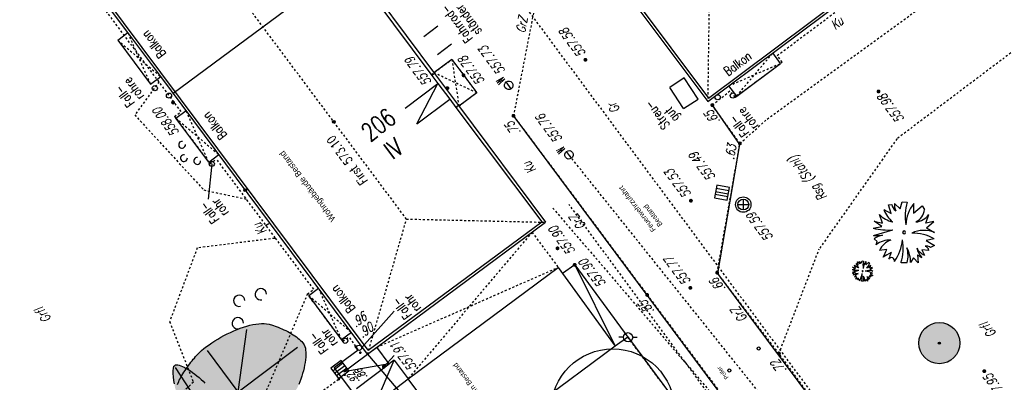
# Model space of a CAD drawing. Header units: metres. Extents: x 2 to 485, y 6 to 594.
# Tile 25 of 176: x 180 to 228, y 172 to 190. Entities that reach past the tile are written whole.
import ezdxf
from ezdxf.enums import TextEntityAlignment as Align

# ---------------------------------------------------------------- set-up
doc = ezdxf.new("R2010")
doc.units = ezdxf.units.M
doc.header["$LTSCALE"] = 0.0125
for name, pattern in [('260241_A_bea$0$GESTRICHELT', [0.4, 0.2, -0.2]), ('260241_A_bea$0$GESTRICHELTX2', [0.7, 0.5, -0.2]), ('260241_A_bea$0$PUNKTIERT', [0.2, 0, -0.2]), ('GESTRICHELT', [0.4, 0.2, -0.2]), ('PHANTOM2', [1.25, 0.625, -0.125, 0.125, -0.125, 0.125, -0.125]), ('Strichpunkt', [25.4, 12.7, -6.35, 0, -6.35])]:
    doc.linetypes.add(name, pattern=pattern)
for name, color, linetype in [('260241_A_bea$0$B03_POLYPKT', 7, 'Continuous'), ('260241_A_bea$0$B10_GEBAEUDE', 1, 'Continuous'), ('260241_A_bea$0$B13_GEB_ZUBEHOER', 12, 'Continuous'), ('260241_A_bea$0$B14_GEB_ZUB_GESTR', 12, 'Continuous'), ('260241_A_bea$0$B15_GEB_TXT', 12, 'Continuous'), ('260241_A_bea$0$B23_EINFASS', 5, 'Continuous'), ('260241_A_bea$0$B24_EINFASS_GESTR', 5, 'Continuous'), ('260241_A_bea$0$B25_EINFASS_GEPKT', 7, '260241_A_bea$0$PUNKTIERT'), ('260241_A_bea$0$B28_VEINFASS_TXT', 5, 'Continuous'), ('260241_A_bea$0$B30_BEWSYM', 3, 'Continuous'), ('260241_A_bea$0$B31_BEWLIN', 3, 'Continuous'), ('260241_A_bea$0$B32_BEWLIN_GESTR', 3, 'Continuous'), ('260241_A_bea$0$B34_ZUBEHOER_1', 6, 'Continuous'), ('260241_A_bea$0$B53_HAUPTHOEHEN', 4, 'Continuous'), ('260241_A_bea$0$B54_HOEHEN', 253, 'Continuous'), ('f_baum', 3, 'Continuous'), ('f_sparten', 140, 'Continuous'), ('f_text_100', 7, 'Continuous'), ('f_weg', 2, 'Continuous')]:
    doc.layers.add(name, color=color, linetype=linetype)
doc.layers.add('260241_A_bea$0$f_fill_baum', color=86, linetype='Continuous', lineweight=18)
doc.styles.add('260241_A_bea$0$ROMANS', font='ROMANS')
doc.styles.add('260241_A_bea$0$SIMPLEX8', font='SIMPLEX8')

# ---------------------------------------------------------------- blocks, each defined once
blk = doc.blocks.new('260241_A_bea$0$PP_AMT')
for p, q in [((-0.15, 0), (-0.3, 0)), ((0.15, 0), (0.3, 0))]:
    blk.add_line(p, q)
blk.add_circle((0, 0), 0.15)
blk = doc.blocks.new('260241_A_bea$0$HOEHENPKT_ZENTR')
at = {"const_width": 0.75}
blk.add_lwpolyline([(-0.375, 0, 1), (0.375, 0, 1)], format="xyb", close=True, dxfattribs=at)
blk = doc.blocks.new('260241_A_bea$0$HOEHENPKT_DOPP')
at = {"const_width": 0.15}
for points in [[(-0.07, 0.4, 1), (0.07, 0.4, 1)], [(-0.07, -0.4, 1), (0.07, -0.4, 1)]]:
    blk.add_lwpolyline(points, format="xyb", close=True, dxfattribs=at)
blk = doc.blocks.new('260241_A_bea$0$BUSCH_EINZELN')
for p, q in [((-0.065, 0.385), (-0.03, 0.495)), ((-0.03, 0.495), (0.05, 0.49)), ((-0.33, 0.37), (-0.21, 0.305)), ((-0.25, 0.445), (-0.2, 0.455)), ((-0.21, 0.305), (-0.25, 0.445)), ((-0.155, 0.47), (-0.065, 0.385)), ((0.155, 0.47), (0.15, 0.31)), ((0.15, 0.31), (0.295, 0.43)), ((0.295, 0.43), (0.33, 0.37)), ((-0.36, 0.095), (-0.485, 0.185)), ((-0.485, 0.185), (-0.35, 0.15)), ((-0.35, 0.15), (-0.4, 0.29)), ((0.35, 0.15), (0.4, 0.29)), ((0.48, 0.175), (0.35, 0.15)), ((0.365, 0.075), (0.48, 0.175)), ((-0.5, 0.07), (-0.36, 0.095)), ((-0.495, -0.05), (-0.185, 0.04)), ((0.365, 0.075), (0.495, 0)), ((-0.435, -0.145), (-0.485, -0.105)), ((-0.45, -0.2), (-0.435, -0.145)), ((0.485, -0.105), (0.36, -0.13)), ((0.36, -0.13), (0.49, -0.21)), ((-0.28, -0.275), (-0.4, -0.29)), ((0.4, -0.29), (0.29, -0.28)), ((0.29, -0.28), (0.33, -0.37)), ((0.49, -0.21), (0.43, -0.245)), ((-0.28, -0.365), (-0.34, -0.4)), ((-0.28, -0.365), (-0.205, -0.32)), ((0.155, -0.41), (0.105, -0.485)), ((0.23, -0.49), (0.155, -0.41)), ((0.215, -0.365), (0.23, -0.49)), ((0.215, -0.365), (0.29, -0.405)), ((0.05, -0.49), (-0.05, -0.49))]:
    blk.add_line(p, q)
for centre, radius, start, end in [((0.782, 0.267), 0.765, 163.041, 190.686), ((0.147, 0.563), 0.515, 202.065, 229.819), ((-0.033, 0.486), 0.17, 190.462, 233.057), ((0.038, 0.44), 0.195, 171.286, 207.638), ((0.635, 0.101), 0.605, 142.43, 177.737), ((0.086, 0.392), 0.245, 295.125, 354.891), ((-0.074, 0.622), 0.465, 225.48, 256.185), ((0.159, 0.468), 0.3, 275.972, 323.518), ((-0.244, 1.088), 1.05, 255.893, 273.226), ((0, 0), 0.025, 0, 180), ((0, 0), 0.025, 180, 0), ((0.322, -0.437), 0.47, 68.359, 114.737), ((-0.454, 0.859), 0.91, 267.403, 276.547), ((-0.27, -0.406), 0.37, 102.447, 125.478), ((-0.235, -0.469), 0.345, 86.753, 128.647), ((-0.118, -0.42), 0.31, 108.162, 155.297), ((-0.756, -0.047), 0.735, 324.91, 354.337), ((-0.773, -0.255), 0.76, 342.013, 10.256), ((0.141, -0.68), 0.67, 59.085, 91.349), ((-1.119, 0.051), 0.9, 329.941, 338.777), ((-0.37, -0.481), 0.475, 359.531, 29.114), ((-0.36, -0.378), 0.425, 344.789, 17.598), ((0.448, -0.116), 0.28, 209.73, 245.042), ((0.569, -0.148), 0.38, 196.427, 222.651), ((0.363, -0.332), 0.11, 52.695, 102.247), ((0.325, -0.299), 0.075, 6.572, 78.847), ((-0.815, -0.161), 0.63, 334.687, 345.347), ((-0.204, -0.458), 0.05, 346.012, 146.063)]:
    blk.add_arc(centre, radius, start, end)
blk = doc.blocks.new('260241_A_bea$0$PAPIERK_RUND')
blk.add_circle((0, 0), 0.5)
blk = doc.blocks.new('260241_A_bea$0$BAUMSTAMM')
at = {"const_width": 0.5}
blk.add_lwpolyline([(-0.25, 0, 1), (0.25, 0, 1)], format="xyb", close=True, dxfattribs=at)
blk.add_circle((0, 0), 0.5)
blk = doc.blocks.new('260241_A_bea$0$GEBUESCH_SYM')
for centre in [(0, 0.127), (-0.18, 0.002), (0.18, 0.002)]:
    blk.add_arc(centre, 0.055, 309.521, 230.479)
blk = doc.blocks.new('260241_A_bea$0$Symbol_Gebuesch')
at = {"lineweight": -2}
for centre in [(0, 0.127426), (-0.18, 0.002426), (0.18, 0.002426)]:
    blk.add_arc(centre, 0.055, 309.5211964, 230.4788036, dxfattribs=at)
blk = doc.blocks.new('260241_A_bea$0$Hoehenpunkt_einfach')
at = {"lineweight": -2}
blk.add_hatch(color=256, dxfattribs=at).paths.add_polyline_path([(0, 0.105, -1), (0, -0.105, -1)], flags=0)
blk.add_circle((0, 0), 0.105, dxfattribs=at)

msp = doc.modelspace()

# ---------------------------------------------------------------- hatches: boundary and pattern name
at = {"layer": '260241_A_bea$0$f_fill_baum'}
h = msp.add_hatch(color=256, dxfattribs=at)
h.dxf.hatch_style = 1
h.paths.add_polyline_path([(187.464, 171.591), (187.446, 171.664), (187.475, 171.779), (187.534, 171.917), (187.564, 171.986), (187.602, 172.061), (187.645, 172.139), (187.688, 172.216), (187.737, 172.297), (187.789, 172.378), (187.841, 172.46), (187.897, 172.542), (187.954, 172.623), (188.011, 172.703), (188.069, 172.782), (188.126, 172.856), (188.184, 172.931), (188.241, 173.002), (188.295, 173.066), (188.35, 173.131), (188.402, 173.189), (188.449, 173.238), (188.539, 173.332), (188.645, 173.428), (188.763, 173.524), (188.88, 173.619), (189.009, 173.713), (189.147, 173.805), (189.285, 173.897), (189.431, 173.987), (189.582, 174.072), (189.734, 174.157), (189.891, 174.238), (190.05, 174.312), (190.208, 174.385), (190.367, 174.452), (190.525, 174.509), (190.683, 174.567), (190.839, 174.616), (190.99, 174.654), (191.14, 174.691), (191.285, 174.717), (191.421, 174.73), (191.556, 174.742), (191.683, 174.741), (191.797, 174.724), (191.928, 174.705), (192.094, 174.659), (192.273, 174.593), (192.363, 174.561), (192.457, 174.524), (192.551, 174.483), (192.644, 174.441), (192.738, 174.395), (192.829, 174.347), (192.92, 174.299), (193.009, 174.248), (193.093, 174.196), (193.177, 174.143), (193.255, 174.088), (193.325, 174.033), (193.395, 173.978), (193.458, 173.922), (193.51, 173.866), (193.562, 173.811), (193.603, 173.756), (193.631, 173.704), (193.667, 173.633), (193.69, 173.545), (193.702, 173.444), (193.714, 173.343), (193.715, 173.229), (193.706, 173.106), (193.697, 172.984), (193.679, 172.853), (193.653, 172.719), (193.628, 172.586), (193.595, 172.449), (193.556, 172.313), (193.516, 172.177), (193.47, 172.042), (193.42, 171.914), (193.37, 171.786), (193.316, 171.664), (193.259, 171.553), (193.202, 171.442), (193.142, 171.342), (193.081, 171.257), (193.02, 171.172), (192.958, 171.103), (192.897, 171.055), (192.831, 171.003), (192.749, 170.962), (192.654, 170.93), (192.558, 170.897), (192.449, 170.873), (192.331, 170.857), (192.213, 170.841), (192.086, 170.832), (191.953, 170.829), (191.82, 170.826), (191.681, 170.829), (191.539, 170.836), (191.396, 170.842), (191.251, 170.853), (191.106, 170.866), (190.962, 170.879), (190.818, 170.895), (190.679, 170.911), (190.539, 170.927), (190.404, 170.944), (190.276, 170.96), (190.147, 170.976), (190.026, 170.99), (189.916, 171.002), (189.823, 171.013), (189.717, 171.024), (189.602, 171.036), (189.486, 171.048), (189.362, 171.061), (189.233, 171.075), (189.104, 171.089), (188.971, 171.105), (188.839, 171.123), (188.707, 171.141), (188.575, 171.161), (188.448, 171.184), (188.321, 171.206), (188.199, 171.231), (188.086, 171.258), (187.974, 171.286), (187.872, 171.316), (187.784, 171.35), (187.607, 171.416), (187.488, 171.495)])
h = msp.add_hatch(color=256, dxfattribs=at)
h.dxf.hatch_style = 1
edge = h.paths.add_edge_path()
edge.add_ellipse((224.494, 173.79), major_axis=(0.707, 0.707), ratio=1, start_angle=0, end_angle=360)
h = msp.add_hatch(color=256, dxfattribs=at)
h.dxf.hatch_style = 1
h.paths.add_polyline_path([(187.558, 171.017), (187.501, 171.133), (187.448, 171.287), (187.404, 171.455), (187.36, 171.624), (187.324, 171.807), (187.301, 171.98), (187.277, 172.153), (187.266, 172.316), (187.272, 172.445), (187.278, 172.573), (187.3, 172.668), (187.343, 172.706), (187.374, 172.733), (187.424, 172.74), (187.489, 172.73), (187.553, 172.72), (187.631, 172.693), (187.718, 172.653), (187.806, 172.613), (187.903, 172.56), (188.004, 172.497), (188.105, 172.435), (188.211, 172.362), (188.316, 172.283), (188.42, 172.203), (188.523, 172.116), (188.619, 172.026), (188.716, 171.936), (188.807, 171.843), (188.887, 171.75), (188.967, 171.656), (189.035, 171.562), (189.087, 171.471), (189.139, 171.38), (189.174, 171.291), (189.188, 171.21), (189.203, 171.112), (189.196, 170.986), (189.173, 170.85), (189.15, 170.714), (189.111, 170.569), (189.063, 170.433), (189.015, 170.297), (188.958, 170.17), (188.899, 170.073), (188.839, 169.975), (188.778, 169.907), (188.722, 169.888), (188.658, 169.866), (188.566, 169.897), (188.462, 169.964), (188.358, 170.031), (188.241, 170.134), (188.125, 170.253), (188.009, 170.372), (187.895, 170.507), (187.796, 170.641), (187.696, 170.774), (187.612, 170.905)])

# ---------------------------------------------------------------- linework, layer by layer
at = {"color": 252}
for p, q in [((203.69, 186.155), (203.451, 186.491)), ((206.617, 182.774), (206.378, 183.11)), ((213.677, 181.468), (213.569, 180.853)), ((214.293, 181.36), (213.677, 181.468)), ((214.184, 180.744), (214.293, 181.36)), ((213.569, 180.853), (214.184, 180.744)), ((214.211, 180.898), (213.596, 181.007)), ((213.623, 181.161), (214.238, 181.052)), ((213.65, 181.314), (214.265, 181.206)), ((214.704, 180.524), (215.229, 180.524)), ((214.967, 180.787), (214.967, 180.262)), ((195.423, 172.949), (194.923, 172.574)), ((195.017, 172.449), (195.517, 172.824)), ((195.798, 172.449), (195.423, 172.949)), ((194.923, 172.574), (195.298, 172.074)), ((195.111, 172.324), (195.61, 172.699)), ((195.704, 172.574), (195.204, 172.199)), ((195.298, 172.074), (195.798, 172.449))]:
    msp.add_line(p, q, dxfattribs=at)
for centre, major_axis, start_param, end_param in [((186.374, 186.18), (0.0884, 0.0884), 5.497787, 11.780972), ((203.571, 186.323), (0.146, 0.146), 1.405627, 7.688812), ((187.064, 185.82), (0.0884, 0.0884), 5.497787, 11.780972), ((213.723, 185.739), (0.0884, 0.0884), 5.497787, 11.780972), ((214.456, 185.823), (0.0884, 0.0884), 5.497787, 11.780972), ((206.498, 182.942), (0.146, 0.146), 1.405627, 7.688812), ((189.142, 182.499), (0.0884, 0.0884), 5.497787, 11.780972), ((214.967, 180.524), (-0.265, 0.265), 3.926991, 10.210176), ((214.967, 180.524), (-0.186, 0.186), 3.926991, 10.210176), ((195.629, 173.902), (0.0884, 0.0884), 5.497787, 11.780972), ((196.295, 173.562), (0.0884, 0.0884), 5.497787, 11.780972)]:
    msp.add_ellipse(centre, major_axis=major_axis, ratio=1, start_param=start_param, end_param=end_param, dxfattribs=at)
at = {"layer": '260241_A_bea$0$B10_GEBAEUDE', "color": 7, "linetype": 'Continuous'}
for p, q in [((196.742, 173.441), (165.452, 215.402)), ((213.27, 185.701), (249.421, 212.743)), ((191.741, 197.669), (199.837, 186.799)), ((206.99, 194.116), (213.27, 185.701)), ((187.262, 185.937), (195.907, 192.337)), ((199.837, 186.799), (200.128, 186.409)), ((200.128, 186.409), (200.705, 185.644)), ((200.705, 185.644), (201.002, 185.247)), ((201.002, 185.247), (205.172, 179.692)), ((196.742, 173.441), (205.172, 179.692)), ((209.364, 174.073), (208.74, 173.646)), ((208.74, 173.646), (201.501, 168.27))]:
    msp.add_line(p, q, dxfattribs=at)
at = {"layer": '260241_A_bea$0$B10_GEBAEUDE', "color": 7, "linetype": '260241_A_bea$0$GESTRICHELT'}
msp.add_line((219.951, 159.899), (209.364, 174.073), dxfattribs=at)
at = {"layer": '260241_A_bea$0$B13_GEB_ZUBEHOER', "color": 7, "linetype": 'Continuous'}
for p, q in [((213.238, 185.527), (249.597, 212.724)), ((191.864, 197.76), (199.965, 186.893)), ((185.064, 188.884), (180.265, 195.32)), ((206.809, 194.142), (213.238, 185.527)), ((184.57, 188.515), (185.064, 188.884)), ((184.57, 188.515), (186.166, 186.375)), ((186.66, 186.744), (185.064, 188.884)), ((200.805, 187.579), (199.936, 186.932)), ((200.805, 187.579), (202.022, 185.953)), ((216.779, 187.383), (216.398, 187.892)), ((214.648, 185.798), (216.779, 187.383)), ((186.166, 186.375), (186.66, 186.744)), ((196.716, 173.259), (186.66, 186.744)), ((199.965, 186.893), (199.837, 186.799)), ((199.965, 186.893), (201.133, 185.34)), ((198.531, 185.205), (200.128, 186.409)), ((199.108, 184.44), (200.128, 186.409)), ((214.648, 185.798), (214.272, 186.301)), ((199.108, 184.44), (200.705, 185.644)), ((202.022, 185.953), (201.15, 185.304)), ((201.125, 185.338), (201.002, 185.247)), ((201.133, 185.34), (205.354, 179.665)), ((187.397, 184.723), (187.892, 185.092)), ((188.993, 182.582), (187.397, 184.723)), ((188.993, 182.582), (189.488, 182.952)), ((196.716, 173.259), (205.354, 179.665)), ((206.775, 177.597), (206.188, 177.173)), ((206.775, 177.597), (208.74, 173.646)), ((206.775, 177.597), (209.364, 174.073)), ((198.687, 172.06), (205.972, 177.472)), ((205.972, 177.472), (208.74, 173.646)), ((193.85, 176.1), (194.33, 176.459)), ((195.446, 173.96), (193.85, 176.1)), ((195.446, 173.96), (195.926, 174.318)), ((195.562, 172.392), (197.163, 173.591)), ((196.716, 173.259), (198.372, 171.29)), ((197.767, 172.785), (197.163, 173.591)), ((197.767, 172.785), (195.562, 172.392)), ((196.166, 171.586), (197.767, 172.785)), ((197.101, 170.841), (197.997, 172.957)), ((197.997, 172.957), (197.767, 172.785)), ((197.997, 172.957), (198.687, 172.06)), ((197.101, 170.841), (198.687, 172.06)), ((201.501, 168.27), (198.687, 172.06))]:
    msp.add_line(p, q, dxfattribs=at)
at = {"layer": '260241_A_bea$0$B14_GEB_ZUB_GESTR', "color": 7, "linetype": '260241_A_bea$0$GESTRICHELTX2'}
for p, q in [((198.602, 179.82), (156.272, 236.49)), ((213.332, 192.38), (213.238, 185.527)), ((184.57, 188.515), (186.66, 186.744)), ((186.166, 186.375), (185.064, 188.884)), ((200.805, 187.579), (201.15, 185.304)), ((214.648, 185.798), (216.398, 187.892)), ((214.272, 186.301), (216.779, 187.383)), ((202.022, 185.953), (199.936, 186.932)), ((187.397, 184.723), (189.488, 182.952)), ((188.993, 182.582), (187.892, 185.092)), ((196.716, 173.259), (198.602, 179.82)), ((198.602, 179.82), (205.354, 179.665)), ((193.85, 176.1), (195.926, 174.318)), ((195.446, 173.96), (194.33, 176.459))]:
    msp.add_line(p, q, dxfattribs=at)
at = {"layer": '260241_A_bea$0$B14_GEB_ZUB_GESTR', "color": 7, "linetype": '260241_A_bea$0$GESTRICHELT'}
for p, q in [((204.703, 179.183), (198.687, 172.06)), ((204.703, 179.183), (205.972, 177.472)), ((197.163, 173.591), (205.972, 177.472))]:
    msp.add_line(p, q, dxfattribs=at)
at = {"layer": '260241_A_bea$0$B23_EINFASS', "color": 252, "linetype": 'Continuous'}
for p, q in [((195.088, 172.6), (196.248, 173.47)), ((195.451, 172.141), (195.088, 172.6)), ((196.099, 171.278), (195.451, 172.141))]:
    msp.add_line(p, q, dxfattribs=at)
at = {"layer": '260241_A_bea$0$B24_EINFASS_GESTR', "color": 252, "linetype": '260241_A_bea$0$GESTRICHELT'}
for p, q in [((205.382, 192.964), (203.8, 184.838)), ((214.803, 183.494), (213.461, 185.359)), ((203.8, 184.838), (210.298, 176.132)), ((213.697, 177.216), (214.803, 183.494)), ((216.699, 173.281), (213.697, 177.216)), ((210.298, 176.132), (217.035, 167.114)), ((220.611, 167.98), (216.699, 173.281))]:
    msp.add_line(p, q, dxfattribs=at)
at = {"layer": '260241_A_bea$0$B25_EINFASS_GEPKT', "color": 7, "linetype": '260241_A_bea$0$PUNKTIERT', "ltscale": 0.5}
for p, q in [((216.616, 187.767), (222.993, 192.537)), ((187.656, 185.041), (182.406, 192.08)), ((216.13, 184.68), (223.486, 190.032)), ((231.003, 190.187), (222.433, 183.719)), ((199.809, 186.837), (200.805, 187.579)), ((200.805, 187.579), (202.022, 185.953)), ((216.859, 187.443), (216.616, 187.767)), ((214.567, 185.738), (216.859, 187.443)), ((202.022, 185.953), (201.027, 185.212)), ((213.461, 185.359), (214.329, 186.057)), ((214.567, 185.738), (214.329, 186.057)), ((187.338, 184.804), (187.656, 185.041)), ((187.338, 184.804), (189.052, 182.502)), ((214.803, 183.494), (216.13, 184.68)), ((222.433, 183.719), (218.661, 178.377)), ((189.052, 182.502), (189.371, 182.74)), ((192.225, 178.914), (189.371, 182.74)), ((194.094, 176.407), (192.225, 178.914)), ((216.699, 173.281), (218.661, 178.377)), ((193.79, 176.18), (194.094, 176.407)), ((195.505, 173.88), (193.79, 176.18)), ((195.505, 173.88), (195.809, 174.106)), ((196.248, 173.47), (195.809, 174.106)), ((195.453, 172.138), (190.51, 168.48))]:
    msp.add_line(p, q, dxfattribs=at)
at = {"layer": '260241_A_bea$0$B28_VEINFASS_TXT', "color": 252, "linetype": 'Continuous'}
msp.add_line((191.907, 179.589), (191.751, 179.492), dxfattribs=at)
at = {"layer": '260241_A_bea$0$B31_BEWLIN', "linetype": 'Continuous'}
for p, q in [((190.423, 171.425), (190.847, 174.454)), ((190.423, 171.425), (188.929, 173.426)), ((190.423, 171.425), (193.306, 173.59)), ((188.711, 170.582), (187.384, 172.598))]:
    msp.add_line(p, q, dxfattribs=at)
for points in [[(187.475, 171.779), (187.534, 171.917), (187.564, 171.986), (187.602, 172.061), (187.645, 172.139), (187.688, 172.216), (187.737, 172.297), (187.789, 172.378), (187.841, 172.46), (187.897, 172.542), (187.954, 172.623), (188.011, 172.703), (188.069, 172.782), (188.126, 172.856), (188.184, 172.931), (188.241, 173.002), (188.295, 173.066), (188.35, 173.131), (188.402, 173.189), (188.449, 173.238), (188.539, 173.332), (188.645, 173.428), (188.763, 173.524), (188.88, 173.619), (189.009, 173.713), (189.147, 173.805), (189.285, 173.897), (189.431, 173.987), (189.582, 174.072), (189.734, 174.157), (189.891, 174.238), (190.05, 174.312), (190.208, 174.385), (190.367, 174.452), (190.525, 174.509), (190.683, 174.567), (190.839, 174.616), (190.99, 174.654), (191.14, 174.691), (191.285, 174.717), (191.421, 174.73), (191.556, 174.742), (191.683, 174.741), (191.797, 174.724), (191.928, 174.705), (192.094, 174.659), (192.273, 174.593), (192.363, 174.561), (192.457, 174.524), (192.551, 174.483), (192.644, 174.441), (192.738, 174.395), (192.829, 174.347), (192.92, 174.299), (193.009, 174.248), (193.093, 174.196), (193.177, 174.143), (193.255, 174.088), (193.325, 174.033), (193.395, 173.978), (193.458, 173.922), (193.51, 173.866), (193.562, 173.811), (193.603, 173.756), (193.631, 173.704), (193.667, 173.633), (193.69, 173.545), (193.702, 173.444), (193.714, 173.343), (193.715, 173.229), (193.706, 173.106), (193.697, 172.984), (193.679, 172.853), (193.653, 172.719), (193.628, 172.586), (193.595, 172.449), (193.556, 172.313), (193.516, 172.177), (193.47, 172.042), (193.42, 171.914), (193.37, 171.786)], [(187.324, 171.807), (187.301, 171.98), (187.277, 172.153), (187.266, 172.316), (187.272, 172.445), (187.278, 172.573), (187.3, 172.668), (187.343, 172.706), (187.374, 172.733), (187.424, 172.74), (187.489, 172.73), (187.553, 172.72), (187.631, 172.693), (187.718, 172.653), (187.806, 172.613), (187.903, 172.56), (188.004, 172.497), (188.105, 172.435), (188.211, 172.362), (188.316, 172.283), (188.42, 172.203), (188.523, 172.116), (188.619, 172.026), (188.716, 171.936), (188.807, 171.843)]]:
    msp.add_lwpolyline(points, dxfattribs=at)
at = {"layer": '260241_A_bea$0$B32_BEWLIN_GESTR', "linetype": '260241_A_bea$0$GESTRICHELT'}
for p, q in [((186.574, 186.492), (185.398, 184.882)), ((185.398, 184.882), (188.755, 181.232)), ((188.755, 181.232), (190.825, 180.79)), ((192.188, 178.882), (188.435, 178.416)), ((192.188, 178.882), (192.225, 178.914)), ((188.435, 178.416), (187.093, 174.829)), ((193.79, 176.18), (190.51, 168.48)), ((187.093, 174.829), (188.247, 171.893)), ((187.093, 174.829), (188.247, 171.893)), ((188.247, 171.893), (183.839, 167.749))]:
    msp.add_line(p, q, dxfattribs=at)
at = {"layer": '260241_A_bea$0$B34_ZUBEHOER_1', "color": 252, "linetype": 'Continuous'}
for p, q in [((200.124, 189.2), (199.442, 188.676)), ((200.108, 187.81), (200.789, 188.335)), ((212.097, 186.676), (211.395, 186.214)), ((212.769, 185.654), (212.097, 186.676)), ((212.067, 185.192), (211.395, 186.214)), ((212.067, 185.192), (212.769, 185.654)), ((189.142, 182.499), (188.966, 180.789)), ((196.427, 173.576), (197.999, 175.335))]:
    msp.add_line(p, q, dxfattribs=at)
at = {"layer": '260241_A_bea$0$B53_HAUPTHOEHEN', "color": 252, "linetype": 'Continuous'}
msp.add_line((197.497, 172.638), (198.006, 173.18), dxfattribs=at)
at = {"layer": 'f_baum', "ltscale": 0.5}
msp.add_circle((208.626, 170.51), 3, dxfattribs=at)
at = {"layer": 'f_sparten', "linetype": 'GESTRICHELT'}
for p, q in [((199.919, 196.142), (222.882, 165.185)), ((224.574, 160.34), (206.551, 182.872))]:
    msp.add_line(p, q, dxfattribs=at)
at = {"layer": 'f_sparten', "linetype": 'Strichpunkt', "ltscale": 0.002}
msp.add_line((221.486, 160.183), (206.496, 180.53), dxfattribs=at)
at = {"layer": 'f_sparten', "linetype": 'PHANTOM2'}
msp.add_line((205.716, 180.354), (222.336, 160.929), dxfattribs=at)
at = {"layer": 'f_weg'}
for p, q in [((214.794, 183.448), (213.434, 185.398)), ((222.039, 160.37), (203.828, 184.801)), ((213.725, 177.179), (214.794, 183.448)), ((224.256, 163.093), (213.725, 177.179)), ((209.34, 174.106), (212.329, 170.103))]:
    msp.add_line(p, q, dxfattribs=at)
for centre in [(215.718, 173.527), (214.288, 172.46)]:
    msp.add_circle(centre, 0.075, dxfattribs=at)

# ---------------------------------------------------------------- block references
at = {"layer": '260241_A_bea$0$B03_POLYPKT', "xscale": 1.5, "yscale": 1.5}
msp.add_blockref('260241_A_bea$0$PP_AMT', (209.368, 174.073), dxfattribs=at)
at = {"layer": '260241_A_bea$0$B30_BEWSYM', "xscale": 3, "yscale": 3, "zscale": 3, "rotation": 132.974275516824}
msp.add_blockref('260241_A_bea$0$Symbol_Gebuesch', (188.071, 183.042), dxfattribs=at)
at = {"layer": '260241_A_bea$0$B30_BEWSYM'}
for name, p, xscale, yscale in [('260241_A_bea$0$BUSCH_EINZELN', (222.781, 179.169), 3, 3), ('260241_A_bea$0$PAPIERK_RUND', (224.494, 173.79), 2, 2), ('260241_A_bea$0$BAUMSTAMM', (224.494, 173.79), 0.10000000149, 0.10000000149)]:
    msp.add_blockref(name, p, dxfattribs=dict(at, xscale=xscale, yscale=yscale))
msp.add_blockref('260241_A_bea$0$BUSCH_EINZELN', (220.766, 177.29), dxfattribs=at)
at = {"layer": '260241_A_bea$0$B30_BEWSYM', "xscale": 5, "yscale": 5, "rotation": 51.63593642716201}
msp.add_blockref('260241_A_bea$0$GEBUESCH_SYM', (190.972, 175.454), dxfattribs=at)
at = {"layer": '260241_A_bea$0$B54_HOEHEN', "color": 252, "xscale": 0.125, "yscale": 0.125}
for p in [(207.296, 187.561), (201.375, 186.808), (200.59, 186.182), (221.538, 186.021), (187.26, 185.481), (212.423, 180.711), (205.938, 178.397), (206.775, 177.597), (212.396, 176.473), (197.501, 172.64), (226.677, 172.427)]:
    msp.add_blockref('260241_A_bea$0$HOEHENPKT_ZENTR', p, dxfattribs=at)
at = {"layer": '260241_A_bea$0$B54_HOEHEN', "color": 252}
for name, p, xscale, yscale, rotation in [('260241_A_bea$0$HOEHENPKT_ZENTR', (213.461, 185.359), 0.1249999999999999, 0.1249999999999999, 358.199999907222), ('260241_A_bea$0$HOEHENPKT_ZENTR', (203.8, 184.838), 0.1249999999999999, 0.1249999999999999, 358.199999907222), ('260241_A_bea$0$HOEHENPKT_ZENTR', (214.803, 183.494), 0.1249999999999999, 0.1249999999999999, 358.199999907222), ('260241_A_bea$0$HOEHENPKT_ZENTR', (213.697, 177.216), 0.1249999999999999, 0.1249999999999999, 358.199999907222), ('260241_A_bea$0$HOEHENPKT_ZENTR', (210.298, 176.132), 0.1249999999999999, 0.1249999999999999, 358.199999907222), ('260241_A_bea$0$HOEHENPKT_DOPP', (196.248, 173.47), 0.449999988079, 0.449999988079, 216.8699025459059), ('260241_A_bea$0$HOEHENPKT_ZENTR', (216.699, 173.281), 0.1249999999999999, 0.1249999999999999, 358.199999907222), ('260241_A_bea$0$HOEHENPKT_DOPP', (195.451, 172.141), 0.449999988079, 0.449999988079, 126.786014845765)]:
    msp.add_blockref(name, p, dxfattribs=dict(at, xscale=xscale, yscale=yscale, rotation=rotation))
at = {"layer": '260241_A_bea$0$B54_HOEHEN', "color": 252, "xscale": 0.625, "yscale": 0.625, "zscale": 0.625}
for p in [(195.069, 184.55), (190.765, 181.229)]:
    msp.add_blockref('260241_A_bea$0$Hoehenpunkt_einfach', p, dxfattribs=at)

# ---------------------------------------------------------------- texts
at = {"color": 252, "style": '260241_A_bea$0$SIMPLEX8', "oblique": 360, "width": 0.56}
for p in [(203.415, 186.573), (206.342, 183.192)]:
    msp.add_text('W', height=0.413, rotation=125.5365, dxfattribs=at).set_placement(p)
at = {"layer": '260241_A_bea$0$B15_GEB_TXT', "color": 7, "style": '260241_A_bea$0$ROMANS', "width": 0.75}
for s, height, rotation, p in [('Balkon', 0.45, 127.6009, (186.942, 187.857)), ('Balkon', 0.45, 36.9665, (214.23, 186.752)), ('Balkon', 0.45, 127.6009, (189.91, 183.892)), ('206', 0.875, 37.4004, (196.832, 183.546)), ('IV', 0.875, 36.3708, (197.936, 182.672)), ('Balkon', 0.45, 127.6009, (196.139, 175.467))]:
    msp.add_text(s, height=height, rotation=rotation, dxfattribs=at).set_placement(p)
msp.add_text('First 573.10', height=0.45, rotation=126.7581, dxfattribs=at).set_placement((196.375, 181.418), align=Align.TOP_LEFT)
at = {"layer": '260241_A_bea$0$B28_VEINFASS_TXT', "color": 252, "style": '260241_A_bea$0$ROMANS', "oblique": 15, "width": 0.75}
for s, rotation, p in [('GrZ', 79.7718, (204.427, 189.222)), ('Ku', 38.9951, (219.657, 189.177)), ('Gr', 126.7324, (208.859, 185.347)), ('Rsg (Stahl)', 126.7572, (218.284, 181.932)), ('Ku', 126.5783, (204.756, 182.443)), ('GrZ', 126.735, (207.11, 179.807)), ('Ku', 126.3859, (191.664, 179.459)), ('GrZ', 126.7366, (214.952, 175.309)), ('Grfl', 126.8578, (181.127, 175.282)), ('Grfl', 126.9236, (227.046, 174.562))]:
    msp.add_text(s, height=0.45, rotation=rotation, dxfattribs=at).set_placement(p, align=Align.CENTER)
at = {"layer": '260241_A_bea$0$B34_ZUBEHOER_1', "color": 252, "style": '260241_A_bea$0$ROMANS', "width": 0.75}
for s, rotation, p in [('Fahrrad-', 126.5076, (201.847, 188.592)), ('ständer', 126.5076, (202.286, 188.944)), ('rohre', 126.3144, (185.872, 185.797)), ('Fall-', 126.3144, (185.418, 185.463)), ('Streu-', 127.1774, (211.429, 184.388)), ('gut', 127.1774, (211.877, 184.728)), ('rohre', 127.0174, (215.723, 184.358)), ('Fall-', 127.0174, (215.274, 184.019)), ('Fall-', 126.3144, (189.529, 179.8)), ('rohr', 126.3144, (189.982, 180.133)), ('rohr', 126.3144, (199.341, 175.486)), ('Fall-', 126.3144, (198.887, 175.153)), ('rohr', 126.3144, (195.29, 173.799)), ('Fall-', 126.3144, (194.837, 173.466))]:
    msp.add_text(s, height=0.45, rotation=rotation, dxfattribs=at).set_placement(p)
at = {"layer": '260241_A_bea$0$B53_HAUPTHOEHEN', "color": 252, "style": '260241_A_bea$0$ROMANS', "oblique": 15, "width": 0.75}
for s, rotation, p in [('557.58', 126.6418, (207.153, 187.753)), ('557.73', 126.8917, (203.241, 186.897)), ('557.76', 126.8917, (206.017, 183.583)), ('557.49', 126.8917, (213.457, 181.738)), ('557.53', 126.6418, (212.28, 180.903)), ('557.77', 126.6418, (212.253, 176.665))]:
    msp.add_text(s, height=0.45, rotation=rotation, dxfattribs=at).set_placement(p, align=Align.MIDDLE_LEFT)
msp.add_text('557.79', height=0.45, rotation=126.6418, dxfattribs=at).set_placement((199.841, 186.491))
for s, p in [('557.78', (201.592, 186.899)), ('557.90', (205.991, 178.639))]:
    msp.add_text(s, height=0.45, rotation=126.6418, dxfattribs=at).set_placement(p, align=Align.TOP_CENTER)
for s, rotation, p in [('557.98', 126.6418, (221.68, 185.83)), ('557.59', 126.8917, (215.299, 180.082)), ('557.95', 126.6418, (226.819, 172.236))]:
    msp.add_text(s, height=0.45, rotation=rotation, dxfattribs=at).set_placement(p, align=Align.MIDDLE_RIGHT)
msp.add_text('558.00', height=0.45, rotation=126.6418, dxfattribs=at).set_placement((186.63, 185.31), align=Align.RIGHT)
for s, rotation, p in [('557.90', 128.1365, (206.978, 177.674)), ('557.91', 126.6418, (197.802, 173.648))]:
    msp.add_text(s, height=0.45, rotation=rotation, dxfattribs=at).set_placement(p, align=Align.TOP_RIGHT)
at = {"layer": '260241_A_bea$0$B54_HOEHEN', "color": 252, "style": '260241_A_bea$0$ROMANS', "oblique": 15, "width": 0.75}
for s, height, rotation, p in [('.65', 0.45, 125.7377, (213.252, 185.037)), ('.75', 0.45, 126.737, (203.563, 184.491)), ('.63', 0.45, 80.0087, (214.415, 183.436)), ('.66', 0.45, 127.3399, (213.503, 176.884)), ('.85', 0.45, 126.762, (210.04, 175.801)), ('.72', 0.45, 127.3399, (216.475, 172.914)), ('.92', 0.35, 126.9018, (195.855, 172.294)), ('.86', 0.35, 126.9018, (196.233, 172.506))]:
    msp.add_text(s, height=height, rotation=rotation, dxfattribs=at).set_placement(p, align=Align.MIDDLE_RIGHT)
for s, rotation, p in [('.96', 36.2519, (196.132, 174.537)), ('.90', 36.043, (196.461, 174.025))]:
    msp.add_text(s, height=0.45, rotation=rotation, dxfattribs=at).set_placement(p)
at = {"layer": 'f_text_100'}
for s, height, p in [('Wohngebäude Bestand', 0.3, (195.173, 179.828)), ('Feuerwehrzufahrt', 0.25, (210.728, 179.308)), ('Bestand', 0.25, (211.058, 179.562)), ('Müllraum Bestand', 0.25, (202.72, 170.645)), ('Poller', 0.2, (214.26, 172.123))]:
    msp.add_text(s, height=height, rotation=127.224, dxfattribs=at).set_placement(p)

doc.saveas('drawing.dxf')
